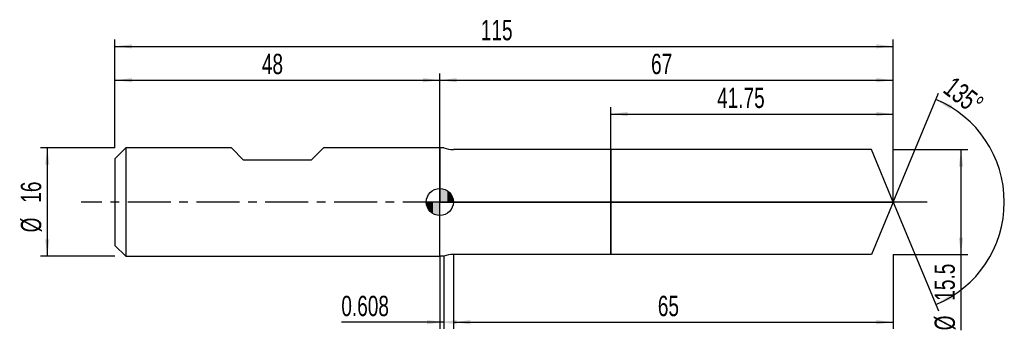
# Model space of a CAD drawing. Extents: x -14 to 131, y -19 to 27.
import ezdxf
from ezdxf.enums import TextEntityAlignment as Align

# ---------------------------------------------------------------- set-up
doc = ezdxf.new("R2010")
doc.units = 0
doc.linetypes.add('CENTER', pattern=[10.16, 6.35, -1.27, 1.27, -1.27])
doc.layers.get('0').update_dxf_attribs({"linetype": 'CONTINUOUS'})
for name, color, linetype in [('1', 4, 'CONTINUOUS'), ('2', 7, 'CONTINUOUS'), ('4', 2, 'CENTER'), ('CUT', 1, 'CONTINUOUS'), ('NOCUT', 7, 'CONTINUOUS'), ('SK1', 4, 'CONTINUOUS'), ('SK2', 7, 'CONTINUOUS'), ('SK4', 2, 'CENTER')]:
    doc.layers.add(name, color=color, linetype=linetype)
doc.dimstyles.new('SLDDIMSTYLE0', dxfattribs={"dimtxt": 3, "dimasz": 2.5, "dimexe": 0, "dimexo": 0.0625, "dimgap": 0.75, "dimtad": 1, "dimrnd": 1e-09, "dimzin": 12, "dimsah": 1, "dimcen": 0.09, "dimazin": 3, "dimtfac": 1, "dimtofl": 0, "dimtmove": 0, "dimatfit": 3})
doc.dimstyles.new('SLDDIMSTYLE1', dxfattribs={"dimtxt": 3, "dimasz": 2.5, "dimexe": 0, "dimexo": 0.0625, "dimgap": 0.75, "dimtad": 1, "dimrnd": 1e-09, "dimsah": 1, "dimcen": 0.09, "dimazin": 3, "dimtfac": 1, "dimtofl": 0, "dimtmove": 0, "dimatfit": 3})
doc.dimstyles.new('SLDDIMSTYLE2', dxfattribs={"dimtxt": 3, "dimasz": 2.5, "dimexe": 0, "dimexo": 0.0625, "dimgap": 0.75, "dimtad": 1, "dimzin": 12, "dimsah": 1, "dimcen": 0.09, "dimazin": 3, "dimtfac": 1, "dimtofl": 0, "dimtmove": 0, "dimatfit": 3})
doc.dimstyles.new('SLDDIMSTYLE3', dxfattribs={"dimtxt": 3, "dimasz": 2.5, "dimexe": 0, "dimexo": 0.0625, "dimgap": 0.75, "dimtad": 1, "dimrnd": 1e-09, "dimzin": 12, "dimsah": 1, "dimcen": 0.09, "dimazin": 3, "dimtfac": 1, "dimtmove": 0, "dimatfit": 3})

# ---------------------------------------------------------------- blocks, each defined once
blk = doc.blocks.new('_D')
at = {"layer": '2'}
for p, q in [((50, -7.75), (50, -18.75)), ((115, -7.75), (115, -18.75)), ((50, -17.75), (115, -17.75))]:
    blk.add_line(p, q, dxfattribs=at)
for points in [[(50, -17.75), (52.5, -18.06), (52.5, -17.44)], [(115, -17.75), (112.5, -17.44), (112.5, -18.06)]]:
    blk.add_solid(points, dxfattribs=at)
at = {"layer": '2', "width": 0.7}
blk.add_text('65', height=3, dxfattribs=at).set_placement((80.21, -17.75), align=Align.BOTTOM_LEFT)
blk = doc.blocks.new('_D_1')
at = {"layer": '2'}
for p, q in [((115, 7.75), (126, 7.75)), ((125, 7.75), (125, -7.75)), ((115, -7.75), (126, -7.75)), ((125, -7.75), (125, -18.95))]:
    blk.add_line(p, q, dxfattribs=at)
for points in [[(125, 7.75), (124.69, 5.25), (125.31, 5.25)], [(125, -7.75), (125.31, -5.25), (124.69, -5.25)]]:
    blk.add_solid(points, dxfattribs=at)
at = {"layer": '2', "width": 0.7}
for s, p in [('15.5', (124.99, -14.57)), ('%%c', (125, -18.95))]:
    blk.add_text(s, height=3, rotation=90, dxfattribs=at).set_placement(p, align=Align.BOTTOM_LEFT)
blk = doc.blocks.new('_D_2')
at = {"layer": '2'}
for p, q in [((48, -8), (48, -18.75)), ((48.61, -8), (48.61, -18.75)), ((48, -17.75), (33.45, -17.75)), ((48.61, -17.75), (48, -17.75))]:
    blk.add_line(p, q, dxfattribs=at)
for points in [[(48.61, -17.75), (46.11, -17.44), (46.11, -18.06)], [(48, -17.75), (50.5, -18.06), (50.5, -17.44)]]:
    blk.add_solid(points, dxfattribs=at)
at = {"layer": '2', "width": 0.7}
blk.add_text('0.608', height=3, dxfattribs=at).set_placement((33.45, -17.75), align=Align.BOTTOM_LEFT)
blk = doc.blocks.new('_D_3')
at = {"layer": '2'}
for p, q in [((73.25, 7.75), (73.25, 14)), ((115, 7.75), (115, 14)), ((73.25, 13), (115, 13))]:
    blk.add_line(p, q, dxfattribs=at)
for points in [[(73.25, 13), (75.75, 12.69), (75.75, 13.31)], [(115, 13), (112.5, 13.31), (112.5, 12.69)]]:
    blk.add_solid(points, dxfattribs=at)
at = {"layer": '2', "width": 0.7}
blk.add_text('41.75', height=3, dxfattribs=at).set_placement((88.97, 13), align=Align.BOTTOM_LEFT)
blk = doc.blocks.new('_D_4')
at = {"layer": '2'}
for q in [(121.66, 16.08), (121.66, -16.08)]:
    blk.add_line((115, 0), q, dxfattribs=at)
blk.add_arc((115, 0), 16.4, 292.499, 67.501, dxfattribs=at)
for points in [[(121.28, 15.15), (123.37, 13.75), (123.65, 14.3)], [(121.28, -15.15), (123.65, -14.3), (123.37, -13.75)]]:
    blk.add_solid(points, dxfattribs=at)
at = {"layer": '2', "width": 0.7}
blk.add_text('135°', height=3, rotation=-37.5686, dxfattribs=at).set_placement((121.62, 15.6), align=Align.BOTTOM_LEFT)
blk = doc.blocks.new('_D_5')
at = {"layer": 'SK2'}
for p, q in [((0, 8), (0, 24)), ((115, 8), (115, 24)), ((0, 23), (115, 23))]:
    blk.add_line(p, q, dxfattribs=at)
for points in [[(0, 23), (2.5, 22.69), (2.5, 23.31)], [(115, 23), (112.5, 23.31), (112.5, 22.69)]]:
    blk.add_solid(points, dxfattribs=at)
at = {"layer": 'SK2', "width": 0.7}
blk.add_text('115', height=3, dxfattribs=at).set_placement((54.06, 23), align=Align.BOTTOM_LEFT)
blk = doc.blocks.new('_D_6')
at = {"layer": 'SK2'}
for p, q in [((0, 8), (0, 19)), ((48, 8), (48, 19)), ((0, 18), (48, 18))]:
    blk.add_line(p, q, dxfattribs=at)
for points in [[(0, 18), (2.5, 17.69), (2.5, 18.31)], [(48, 18), (45.5, 18.31), (45.5, 17.69)]]:
    blk.add_solid(points, dxfattribs=at)
at = {"layer": 'SK2', "width": 0.7}
blk.add_text('48', height=3, dxfattribs=at).set_placement((21.71, 18), align=Align.BOTTOM_LEFT)
blk = doc.blocks.new('_D_7')
at = {"layer": 'SK2'}
for p, q in [((48, 0), (48, 19)), ((115, 0), (115, 19)), ((48, 18), (115, 18))]:
    blk.add_line(p, q, dxfattribs=at)
for points in [[(48, 18), (50.5, 17.69), (50.5, 18.31)], [(115, 18), (112.5, 18.31), (112.5, 17.69)]]:
    blk.add_solid(points, dxfattribs=at)
at = {"layer": 'SK2', "width": 0.7}
blk.add_text('67', height=3, dxfattribs=at).set_placement((79.21, 18), align=Align.BOTTOM_LEFT)
blk = doc.blocks.new('_D_8')
at = {"layer": 'SK2'}
for p, q in [((0, 8), (-11, 8)), ((-10, 8), (-10, -8)), ((0, -8), (-11, -8))]:
    blk.add_line(p, q, dxfattribs=at)
for points in [[(-10, 8), (-10.31, 5.5), (-9.69, 5.5)], [(-10, -8), (-9.69, -5.5), (-10.31, -5.5)]]:
    blk.add_solid(points, dxfattribs=at)
at = {"layer": 'SK2', "width": 0.7}
for s, p in [('16', (-10.01, -0.1)), ('%%c', (-10, -4.48))]:
    blk.add_text(s, height=3, rotation=90, dxfattribs=at).set_placement(p, align=Align.BOTTOM_LEFT)
blk = doc.blocks.new('*U11')
at = {"color": 0, "linetype": 'CONTINUOUS'}
for points in [[(0, 0), (0, 2), (0.39, 0)], [(0.39, 0), (0, 2), (0.39, 1.96)], [(0.39, 0), (0.39, 1.96), (0.77, 0)], [(0.77, 0), (0.39, 1.96), (0.77, 1.85)], [(0.77, 0), (0.77, 1.85), (1.11, 0)], [(1.11, 0), (0.77, 1.85), (1.11, 1.66)], [(1.11, 0), (1.11, 1.66), (1.41, 0)], [(1.41, 0), (1.11, 1.66), (1.41, 1.41)], [(1.41, 0), (1.41, 1.41), (1.66, 0)], [(1.66, 0), (1.41, 1.41), (1.66, 1.11)], [(1.66, 0), (1.66, 1.11), (1.85, 0)], [(1.85, 0), (1.66, 1.11), (1.85, 0.77)], [(1.85, 0), (1.85, 0.77), (1.96, 0)], [(1.96, 0), (1.85, 0.77), (1.96, 0.39)], [(1.96, 0), (1.96, 0.39), (2, 0)]]:
    blk.add_solid(points, dxfattribs=at)
blk = doc.blocks.new('*U12')
at = {"color": 0, "linetype": 'CONTINUOUS'}
for points in [[(-1.97, -0.35), (-2, 0), (-1.97, 0)], [(-1.97, -0.35), (-1.97, 0), (-1.88, -0.68)], [(-1.88, -0.68), (-1.97, 0), (-1.88, 0)], [(-1.88, -0.68), (-1.88, 0), (-1.73, -1)], [(-1.73, -1), (-1.88, 0), (-1.73, 0)], [(-1.73, -1), (-1.73, 0), (-1.53, -1.29)], [(-1.53, -1.29), (-1.73, 0), (-1.53, 0)], [(-1.53, -1.29), (-1.53, 0), (-1.29, -1.53)], [(-1.29, -1.53), (-1.53, 0), (-1.29, 0)], [(-1.29, -1.53), (-1.29, 0), (-1, -1.73)], [(-1, -1.73), (-1.29, 0), (-1, 0)], [(-1, -1.73), (-1, 0), (-0.68, -1.88)], [(-0.68, -1.88), (-1, 0), (-0.68, 0)], [(-0.68, -1.88), (-0.68, 0), (-0.35, -1.97)], [(-0.35, -1.97), (-0.68, 0), (-0.35, 0)], [(-0.35, -1.97), (-0.35, 0), (0, -2)], [(0, -2), (-0.35, 0), (0, 0)]]:
    blk.add_solid(points, dxfattribs=at)
blk = doc.blocks.new('SW_DOWELSYMBOL_0')
at = {"layer": 'SK1', "color": 0}
blk.add_circle((0, 0), 2, dxfattribs=at)
at = {"color": 0, "linetype": 'CONTINUOUS'}
for name in ['*U11', '*U12']:
    blk.add_blockref(name, (0, 0), dxfattribs=at)

msp = doc.modelspace()

# ---------------------------------------------------------------- linework, layer by layer
at = {"layer": '1'}
for p, q in [((48.608, 8), (48, 8)), ((48, 8), (48, 0)), ((73.25, 7.75), (50, 7.75)), ((111.79, 7.75), (73.25, 7.75)), ((73.25, 7.75), (73.25, 0)), ((73.25, 0), (73.25, 7.75)), ((115, 0), (111.79, 7.75)), ((48, -8), (48, 0)), ((73.25, -7.75), (73.25, 0)), ((73.25, 0), (73.25, -7.75)), ((115, 0), (111.79, -7.75)), ((48.608, -8), (48, -8)), ((73.25, -7.75), (50, -7.75)), ((111.79, -7.75), (73.25, -7.75))]:
    msp.add_line(p, q, dxfattribs=at)
for centre, start, end in [((50, 11.75), 249.63587, 270), ((50, -11.75), 90, 110.36413)]:
    msp.add_arc(centre, 4, start, end, dxfattribs=at)
at = {"layer": '4'}
msp.add_line((115, 0), (48, 0), dxfattribs=at)
at = {"layer": 'CUT'}
for p, q in [((111.79, 7.75), (73.25, 7.75)), ((73.25, 7.75), (73.25, 0)), ((115, 0), (111.79, 7.75)), ((73.25, 0), (115, 0))]:
    msp.add_line(p, q, dxfattribs=at)
at = {"layer": 'NOCUT'}
for p, q in [((48.608, 8), (48, 8)), ((48, 8), (48, 0)), ((73.25, 7.75), (50, 7.75)), ((73.25, 0), (73.25, 7.75)), ((48, 0), (73.25, 0))]:
    msp.add_line(p, q, dxfattribs=at)
msp.add_arc((50, 11.75), 4, 249.63587, 270, dxfattribs=at)
at = {"layer": 'SK1'}
for p, q in [((1.6, 8), (0, 6.4)), ((17.2, 8), (1.6, 8)), ((1.6, 8), (1.6, -8)), ((19, 6.2), (17.2, 8)), ((30.8, 8), (29, 6.2)), ((48, 8), (30.8, 8)), ((0, 6.4), (0, 0)), ((29, 6.2), (19, 6.2)), ((0, 0), (0, -6.4)), ((0, -6.4), (1.6, -8)), ((1.6, -8), (48, -8))]:
    msp.add_line(p, q, dxfattribs=at)
msp.add_circle((48, 0), 2, dxfattribs=at)
at = {"layer": 'SK4'}
msp.add_line((120, 0), (-5, 0), dxfattribs=at)

# ---------------------------------------------------------------- block references
at = {"layer": 'SK1'}
msp.add_blockref('SW_DOWELSYMBOL_0', (48, 0), dxfattribs=at)

# ---------------------------------------------------------------- texts
at = {"layer": 'SK2', "width": 0.7}
msp.add_text('AP1', height=0.05, dxfattribs=at).set_placement((48, -0.018), align=Align.BOTTOM_LEFT)

# ---------------------------------------------------------------- dimensions: what is measured, and where the dimension line sits
at = {"layer": '2'}
dim = msp.add_angular_dim_2l(base=(131.401, 0), line1=((115, 0), (111.79, 7.75)), line2=((111.79, -7.75), (115, 0)), dimstyle='SLDDIMSTYLE2', dxfattribs=at)
dim.commit()
dim.dimension.update_dxf_attribs({"geometry": '_D_4', "text_midpoint": (125, 13), "dimtype": 162})
for base, p1, p2, dimstyle, picture, middle in [((115, 13), (73.25, 7.75), (115, 7.75), 'SLDDIMSTYLE0', '_D_3', (94.125, 13)), ((48, -17.75), (48.608, -8), (48, -8), 'SLDDIMSTYLE1', '_D_2', (38.608, -17.75)), ((115, -17.75), (50, -7.75), (115, -7.75), 'SLDDIMSTYLE0', '_D', (82.5, -17.75))]:
    dim = msp.add_linear_dim(base=base, p1=p1, p2=p2, dimstyle=dimstyle, dxfattribs=at)
    dim.commit()
    dim.dimension.update_dxf_attribs({"geometry": picture, "text_midpoint": middle, "dimtype": 160})
dim = msp.add_linear_dim(base=(125, -7.75), p1=(115, 7.75), p2=(115, -7.75), angle=90, text='%%c<>', dimstyle='SLDDIMSTYLE0', dxfattribs=at)
dim.commit()
dim.dimension.update_dxf_attribs({"geometry": '_D_1', "text_midpoint": (125, -12.75), "dimtype": 160})
at = {"layer": 'SK2'}
for base, p1, p2, picture, middle in [((115, 23), (0, 8), (115, 8), '_D_5', (57.5, 23)), ((48, 18), (0, 8), (48, 8), '_D_6', (24, 18)), ((115, 18), (48, 0), (115, 0), '_D_7', (81.5, 18))]:
    dim = msp.add_linear_dim(base=base, p1=p1, p2=p2, dimstyle='SLDDIMSTYLE0', dxfattribs=at)
    dim.commit()
    dim.dimension.update_dxf_attribs({"geometry": picture, "text_midpoint": middle, "dimtype": 160})
dim = msp.add_linear_dim(base=(-10, -8), p1=(0, 8), p2=(0, -8), angle=90, text='%%c<>', dimstyle='SLDDIMSTYLE3', dxfattribs=at)
dim.commit()
dim.dimension.update_dxf_attribs({"geometry": '_D_8', "text_midpoint": (-10, 0), "dimtype": 160})

doc.saveas('drawing.dxf')
